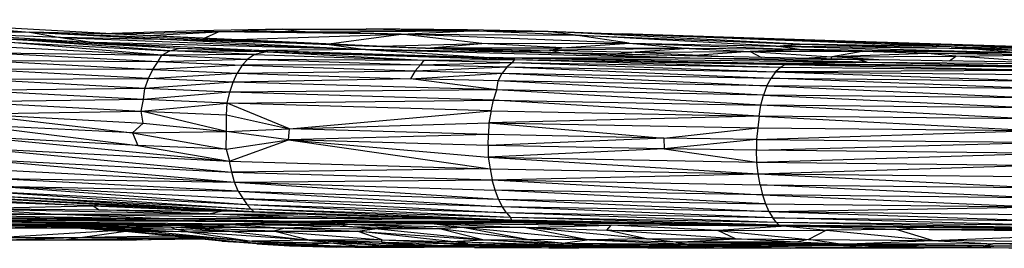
# Paper-space layout '_Posterior' of a CAD drawing. Header units: millimetres. Extents: x -679 to -71, y -2 to 78.
# Tile 4 of 10: x -557 to -483, y 1 to 18. Entities that reach past the tile are written whole.
import ezdxf

# ---------------------------------------------------------------- set-up
doc = ezdxf.new("R2010")
doc.units = ezdxf.units.MM

psp = doc.layouts.new('_Posterior')

# ---------------------------------------------------------------- linework, layer by layer
at = {"color": 7, "linetype": 'Continuous', "lineweight": 25}
for p, q in [((-571.527, 17.673), (-556.063, 16.748)), ((-564.182, 17.43), (-556.063, 16.748)), ((-564.182, 17.43), (-548.585, 16.554)), ((-537.199, 16.971), (-543.597, 16.848)), ((-541.969, 16.764), (-537.199, 16.971)), ((-537.199, 16.971), (-530.989, 16.996)), ((-537.199, 16.971), (-535.513, 16.763)), ((-537.199, 16.971), (-523.181, 16.849)), ((-523.181, 16.849), (-530.989, 16.996)), ((-523.424, 16.921), (-530.989, 16.996)), ((-523.181, 16.849), (-523.424, 16.921)), ((-517.427, 16.786), (-523.424, 16.921)), ((-556.063, 16.748), (-562.308, 16.639)), ((-562.308, 16.639), (-551.255, 15.97)), ((-553.744, 16.349), (-562.308, 16.639)), ((-545.597, 15.352), (-557.504, 16.22)), ((-557.504, 16.22), (-544.854, 15.551)), ((-551.255, 15.97), (-557.504, 16.22)), ((-556.063, 16.748), (-553.744, 16.349)), ((-556.063, 16.748), (-545.079, 16.165)), ((-556.063, 16.748), (-533.73, 15.831)), ((-548.585, 16.554), (-556.063, 16.748)), ((-553.744, 16.349), (-551.255, 15.97)), ((-553.744, 16.349), (-531.016, 15.437)), ((-545.079, 16.165), (-553.744, 16.349)), ((-543.597, 16.848), (-549.925, 16.63)), ((-541.969, 16.764), (-549.111, 16.584)), ((-548.585, 16.554), (-533.73, 15.831)), ((-548.585, 16.554), (-529.673, 15.688)), ((-547.261, 16.494), (-541.969, 16.764)), ((-545.079, 16.165), (-531.016, 15.437)), ((-533.73, 15.831), (-545.079, 16.165)), ((-541.969, 16.764), (-543.597, 16.848)), ((-543.057, 16.301), (-541.969, 16.764)), ((-528.361, 16.586), (-541.969, 16.764)), ((-535.513, 16.763), (-541.969, 16.764)), ((-540.627, 16.19), (-528.361, 16.586)), ((-535.513, 16.763), (-523.181, 16.849)), ((-528.361, 16.586), (-535.513, 16.763)), ((-533.766, 15.875), (-528.361, 16.586)), ((-528.361, 16.586), (-523.181, 16.849)), ((-522.358, 15.902), (-528.361, 16.586)), ((-511.379, 15.917), (-528.361, 16.586)), ((-528.361, 16.586), (-515.375, 16.528)), ((-515.375, 16.528), (-523.181, 16.849)), ((-523.181, 16.849), (-517.427, 16.786)), ((-498.693, 15.853), (-517.427, 16.786)), ((-515.375, 16.528), (-517.427, 16.786)), ((-487.377, 15.648), (-517.427, 16.786)), ((-517.427, 16.786), (-493.222, 15.976)), ((-517.427, 16.786), (-494.544, 16.04)), ((-517.427, 16.786), (-511.865, 16.614)), ((-511.379, 15.917), (-515.375, 16.528)), ((-500.423, 15.707), (-515.375, 16.528)), ((-515.375, 16.528), (-498.693, 15.853)), ((-494.544, 16.04), (-511.865, 16.614)), ((-558.596, 15.676), (-546.214, 15.017)), ((-546.214, 15.017), (-558.087, 16.015)), ((-558.087, 16.015), (-545.597, 15.352)), ((-551.255, 15.97), (-538.438, 15.381)), ((-551.255, 15.97), (-544.854, 15.551)), ((-531.016, 15.437), (-551.255, 15.97)), ((-545.597, 15.352), (-544.854, 15.551)), ((-544.854, 15.551), (-538.343, 15.273)), ((-544.854, 15.551), (-538.438, 15.381)), ((-531.016, 15.437), (-538.438, 15.381)), ((-533.73, 15.831), (-531.016, 15.437)), ((-533.73, 15.831), (-517.426, 15.192)), ((-533.73, 15.831), (-515.055, 15.173)), ((-531.016, 15.437), (-521.822, 14.839)), ((-531.016, 15.437), (-507.959, 14.822)), ((-517.426, 15.192), (-531.016, 15.437)), ((-529.938, 15.7), (-522.358, 15.902)), ((-526.182, 15.565), (-522.358, 15.902)), ((-526.057, 15.561), (-516.391, 15.575)), ((-525.841, 15.553), (-517.307, 15.394)), ((-522.358, 15.902), (-511.379, 15.917)), ((-516.391, 15.575), (-522.358, 15.902)), ((-517.307, 15.394), (-516.391, 15.575)), ((-506.914, 15.522), (-517.307, 15.394)), ((-516.391, 15.575), (-511.379, 15.917)), ((-506.914, 15.522), (-516.391, 15.575)), ((-511.379, 15.917), (-506.914, 15.522)), ((-511.379, 15.917), (-498.69, 15.448)), ((-511.379, 15.917), (-500.423, 15.707)), ((-506.914, 15.522), (-510.942, 15.238)), ((-506.914, 15.522), (-502.372, 15.287)), ((-498.69, 15.448), (-506.914, 15.522)), ((-498.69, 15.448), (-502.372, 15.287)), ((-500.423, 15.707), (-498.693, 15.853)), ((-498.69, 15.448), (-500.423, 15.707)), ((-500.423, 15.707), (-482.426, 15.219)), ((-485.655, 15.496), (-500.423, 15.707)), ((-498.693, 15.853), (-485.655, 15.496)), ((-487.377, 15.648), (-498.693, 15.853)), ((-498.69, 15.448), (-494.031, 15.309)), ((-482.426, 15.219), (-498.69, 15.448)), ((-493.222, 15.976), (-494.544, 16.04)), ((-471.915, 15.345), (-494.544, 16.04)), ((-487.377, 15.648), (-493.222, 15.976)), ((-479.973, 15.493), (-493.222, 15.976)), ((-493.222, 15.976), (-471.915, 15.345)), ((-487.377, 15.648), (-485.655, 15.496)), ((-477.991, 15.163), (-487.377, 15.648)), ((-487.377, 15.648), (-479.973, 15.493)), ((-485.655, 15.496), (-482.426, 15.219)), ((-477.991, 15.163), (-485.655, 15.496)), ((-559.061, 15.212), (-546.476, 14.544)), ((-559.061, 15.212), (-546.214, 15.017)), ((-546.476, 14.544), (-546.214, 15.017)), ((-546.476, 14.544), (-539.794, 14.738)), ((-546.214, 15.017), (-545.597, 15.352)), ((-539.29, 15.079), (-546.214, 15.017)), ((-546.214, 15.017), (-539.794, 14.738)), ((-539.29, 15.079), (-545.597, 15.352)), ((-538.343, 15.273), (-545.597, 15.352)), ((-540.214, 14.272), (-539.794, 14.738)), ((-539.29, 15.079), (-539.794, 14.738)), ((-539.794, 14.738), (-526.925, 14.315)), ((-539.794, 14.738), (-526.681, 14.663)), ((-538.343, 15.273), (-539.29, 15.079)), ((-539.29, 15.079), (-526.681, 14.663)), ((-538.438, 15.381), (-519.897, 14.697)), ((-538.438, 15.381), (-538.343, 15.273)), ((-538.438, 15.381), (-521.822, 14.839)), ((-538.343, 15.273), (-519.897, 14.697)), ((-538.343, 15.273), (-526.681, 14.663)), ((-526.681, 14.663), (-519.897, 14.697)), ((-499.797, 14.33), (-521.822, 14.839)), ((-521.822, 14.839), (-500.858, 14.427)), ((-519.897, 14.697), (-521.822, 14.839)), ((-521.822, 14.839), (-493.64, 14.493)), ((-521.822, 14.839), (-507.959, 14.822)), ((-520.081, 14.489), (-519.897, 14.697)), ((-519.897, 14.697), (-500.077, 14.117)), ((-519.897, 14.697), (-499.797, 14.33)), ((-517.307, 15.394), (-519.567, 15.332)), ((-507.959, 14.822), (-517.426, 15.192)), ((-494.378, 14.694), (-517.426, 15.192)), ((-517.426, 15.192), (-515.055, 15.173)), ((-517.307, 15.394), (-510.942, 15.238)), ((-516.62, 15.228), (-517.307, 15.394)), ((-504.317, 14.909), (-515.055, 15.173)), ((-510.942, 15.238), (-512.462, 15.109)), ((-510.942, 15.238), (-502.372, 15.287)), ((-510.942, 15.238), (-506.139, 15.015)), ((-493.64, 14.493), (-507.959, 14.822)), ((-507.959, 14.822), (-494.378, 14.694)), ((-506.139, 15.015), (-507.678, 14.992)), ((-506.139, 15.015), (-506.624, 14.966)), ((-502.372, 15.287), (-506.139, 15.015)), ((-504.924, 14.924), (-506.139, 15.015)), ((-494.031, 15.309), (-502.372, 15.287)), ((-502.372, 15.287), (-501.53, 14.849)), ((-502.372, 15.287), (-496.274, 14.889)), ((-496.274, 14.889), (-498.392, 14.781)), ((-496.805, 14.746), (-492.7, 14.67)), ((-496.338, 14.738), (-496.274, 14.889)), ((-494.031, 15.309), (-496.274, 14.889)), ((-489.155, 15.145), (-496.274, 14.889)), ((-496.274, 14.889), (-487.051, 14.948)), ((-492.782, 14.671), (-496.274, 14.889)), ((-493.64, 14.493), (-494.378, 14.694)), ((-467.884, 14.309), (-494.378, 14.694)), ((-489.155, 15.145), (-494.031, 15.309)), ((-482.426, 15.219), (-494.031, 15.309)), ((-489.155, 15.145), (-482.426, 15.219)), ((-487.051, 14.948), (-489.155, 15.145)), ((-481.138, 15.031), (-489.155, 15.145)), ((-487.499, 14.594), (-487.051, 14.948)), ((-487.051, 14.948), (-481.138, 15.031)), ((-481.481, 14.549), (-487.051, 14.948)), ((-547.198, 13.29), (-559.972, 13.97)), ((-546.868, 13.966), (-559.972, 13.97)), ((-559.475, 14.636), (-546.868, 13.966)), ((-559.475, 14.636), (-546.476, 14.544)), ((-547.198, 13.29), (-546.868, 13.966)), ((-546.868, 13.966), (-546.476, 14.544)), ((-540.214, 14.272), (-546.868, 13.966)), ((-546.868, 13.966), (-540.581, 13.693)), ((-546.476, 14.544), (-540.214, 14.272)), ((-540.214, 14.272), (-540.581, 13.693)), ((-526.925, 14.315), (-540.214, 14.272)), ((-540.214, 14.272), (-527.318, 13.849)), ((-526.925, 14.315), (-527.318, 13.849)), ((-527.318, 13.849), (-520.475, 14.146)), ((-526.681, 14.663), (-526.925, 14.315)), ((-526.925, 14.315), (-520.081, 14.489)), ((-526.925, 14.315), (-520.475, 14.146)), ((-526.681, 14.663), (-520.081, 14.489)), ((-520.475, 14.146), (-520.832, 13.679)), ((-520.081, 14.489), (-520.475, 14.146)), ((-520.475, 14.146), (-500.806, 13.309)), ((-520.475, 14.146), (-500.465, 13.775)), ((-520.081, 14.489), (-500.465, 13.775)), ((-520.081, 14.489), (-500.077, 14.117)), ((-500.858, 14.427), (-493.64, 14.493)), ((-499.797, 14.33), (-500.858, 14.427)), ((-500.858, 14.427), (-479.556, 14.112)), ((-500.858, 14.427), (-480.711, 14.201)), ((-500.077, 14.117), (-500.465, 13.775)), ((-500.077, 14.117), (-499.797, 14.33)), ((-500.077, 14.117), (-479.854, 13.901)), ((-499.797, 14.33), (-479.854, 13.901)), ((-479.556, 14.112), (-499.797, 14.33)), ((-493.64, 14.493), (-480.711, 14.201)), ((-493.64, 14.493), (-463.228, 14.238)), ((-493.64, 14.493), (-467.884, 14.309)), ((-560.1, 13.212), (-547.198, 13.29)), ((-547.474, 12.541), (-560.1, 13.212)), ((-547.474, 12.541), (-547.198, 13.29)), ((-547.198, 13.29), (-540.581, 13.693)), ((-540.891, 13.016), (-547.198, 13.29)), ((-540.891, 13.016), (-540.581, 13.693)), ((-527.666, 13.27), (-540.891, 13.016)), ((-540.581, 13.693), (-527.318, 13.849)), ((-540.581, 13.693), (-527.666, 13.27)), ((-527.318, 13.849), (-527.666, 13.27)), ((-527.666, 13.27), (-520.832, 13.679)), ((-521.247, 12.439), (-527.666, 13.27)), ((-521.151, 13.1), (-527.666, 13.27)), ((-527.318, 13.849), (-520.832, 13.679)), ((-521.151, 13.1), (-520.832, 13.679)), ((-520.832, 13.679), (-501.119, 12.727)), ((-520.832, 13.679), (-500.806, 13.309)), ((-501.119, 12.727), (-500.806, 13.309)), ((-500.465, 13.775), (-500.806, 13.309)), ((-480.712, 12.516), (-500.806, 13.309)), ((-500.806, 13.309), (-480.459, 13.094)), ((-479.854, 13.901), (-500.465, 13.775)), ((-500.465, 13.775), (-480.459, 13.094)), ((-500.465, 13.775), (-480.174, 13.56)), ((-547.474, 12.541), (-560.448, 12.387)), ((-547.578, 11.717), (-547.474, 12.541)), ((-540.891, 13.016), (-547.474, 12.541)), ((-541.139, 12.257), (-547.474, 12.541)), ((-541.139, 12.257), (-540.891, 13.016)), ((-521.247, 12.439), (-540.891, 13.016)), ((-521.247, 12.439), (-521.151, 13.1)), ((-501.362, 12.052), (-521.151, 13.1)), ((-501.119, 12.727), (-521.151, 13.1)), ((-501.119, 12.727), (-501.362, 12.052)), ((-501.119, 12.727), (-480.926, 11.838)), ((-480.712, 12.516), (-501.119, 12.727)), ((-547.578, 11.717), (-560.448, 12.387)), ((-541.139, 12.257), (-547.578, 11.717)), ((-541.328, 11.449), (-541.139, 12.257)), ((-521.247, 12.439), (-541.139, 12.257)), ((-521.482, 11.679), (-541.139, 12.257)), ((-521.482, 11.679), (-521.247, 12.439)), ((-501.572, 11.294), (-521.247, 12.439)), ((-501.362, 12.052), (-521.247, 12.439)), ((-501.572, 11.294), (-501.362, 12.052)), ((-501.362, 12.052), (-481.096, 11.08)), ((-480.926, 11.838), (-501.362, 12.052)), ((-547.578, 11.717), (-560.594, 11.534)), ((-560.594, 11.534), (-547.747, 10.852)), ((-547.747, 10.852), (-547.578, 11.717)), ((-547.747, 10.852), (-541.328, 11.449)), ((-541.328, 11.449), (-547.578, 11.717)), ((-541.383, 10.584), (-541.328, 11.449)), ((-541.328, 11.449), (-521.482, 11.679)), ((-521.662, 10.861), (-541.328, 11.449)), ((-536.69, 9.52), (-541.328, 11.449)), ((-521.662, 10.861), (-521.482, 11.679)), ((-501.699, 10.481), (-521.482, 11.679)), ((-521.482, 11.679), (-501.572, 11.294)), ((-501.699, 10.481), (-501.572, 11.294)), ((-481.222, 10.258), (-501.572, 11.294)), ((-481.096, 11.08), (-501.572, 11.294)), ((-560.552, 10.649), (-547.747, 10.852)), ((-560.552, 10.649), (-548.396, 9.219)), ((-560.552, 10.649), (-547.591, 9.955)), ((-541.395, 9.327), (-547.747, 10.852)), ((-547.747, 10.852), (-541.383, 10.584)), ((-547.591, 9.955), (-547.747, 10.852)), ((-541.395, 9.327), (-541.383, 10.584)), ((-541.383, 10.584), (-536.69, 9.52)), ((-536.69, 9.52), (-521.662, 10.861)), ((-521.662, 10.861), (-521.829, 9.973)), ((-501.699, 10.481), (-521.829, 9.973)), ((-521.662, 10.861), (-501.699, 10.481)), ((-501.699, 10.481), (-501.802, 9.597)), ((-501.699, 10.481), (-481.293, 9.395)), ((-481.222, 10.258), (-501.699, 10.481)), ((-560.602, 9.84), (-548.002, 8.294)), ((-548.396, 9.219), (-560.602, 9.84)), ((-548.396, 9.219), (-547.591, 9.955)), ((-547.591, 9.955), (-541.395, 9.327)), ((-536.69, 9.52), (-521.829, 9.973)), ((-521.829, 9.973), (-521.869, 9.1)), ((-521.829, 9.973), (-501.802, 9.597)), ((-521.829, 9.973), (-508.787, 8.835)), ((-508.787, 8.835), (-501.802, 9.597)), ((-501.802, 9.597), (-501.896, 8.733)), ((-501.802, 9.597), (-481.293, 9.395)), ((-560.481, 8.973), (-541.16, 7.111)), ((-548.002, 8.294), (-560.481, 8.973)), ((-548.396, 9.219), (-541.395, 9.327)), ((-548.396, 9.219), (-541.397, 8.01)), ((-548.396, 9.219), (-548.002, 8.294)), ((-541.397, 8.01), (-541.395, 9.327)), ((-541.395, 9.327), (-536.69, 9.52)), ((-536.758, 8.708), (-541.395, 9.327)), ((-536.758, 8.708), (-536.69, 9.52)), ((-521.869, 9.1), (-536.758, 8.708)), ((-521.869, 9.1), (-536.69, 9.52)), ((-521.895, 8.289), (-521.869, 9.1)), ((-508.787, 8.835), (-521.895, 8.289)), ((-508.787, 8.835), (-521.869, 9.1)), ((-501.896, 8.733), (-508.787, 8.835)), ((-508.787, 8.835), (-508.776, 8.026)), ((-501.896, 8.733), (-481.293, 9.395)), ((-560.427, 8.112), (-541.16, 7.111)), ((-560.427, 8.112), (-540.989, 6.306)), ((-548.002, 8.294), (-541.16, 7.111)), ((-541.397, 8.01), (-548.002, 8.294)), ((-541.397, 8.01), (-536.758, 8.708)), ((-541.16, 7.111), (-536.758, 8.708)), ((-521.895, 8.289), (-536.758, 8.708)), ((-536.758, 8.708), (-521.88, 7.413)), ((-536.758, 8.708), (-521.726, 6.538)), ((-508.776, 8.026), (-521.895, 8.289)), ((-521.895, 8.289), (-521.88, 7.413)), ((-501.896, 8.733), (-508.776, 8.026)), ((-501.896, 8.733), (-480.681, 8.517)), ((-501.896, 8.733), (-501.892, 7.925)), ((-501.892, 7.925), (-480.681, 8.517)), ((-541.397, 8.01), (-541.16, 7.111)), ((-508.776, 8.026), (-521.88, 7.413)), ((-521.88, 7.413), (-501.859, 7.041)), ((-521.88, 7.413), (-501.767, 6.173)), ((-521.88, 7.413), (-521.726, 6.538)), ((-501.892, 7.925), (-508.776, 8.026)), ((-508.776, 8.026), (-501.859, 7.041)), ((-480.694, 7.692), (-501.892, 7.925)), ((-501.859, 7.041), (-501.892, 7.925)), ((-501.859, 7.041), (-480.694, 7.692)), ((-560.226, 7.284), (-540.791, 5.559)), ((-560.226, 7.284), (-540.989, 6.306)), ((-540.989, 6.306), (-541.16, 7.111)), ((-541.16, 7.111), (-521.726, 6.538)), ((-501.859, 7.041), (-481.319, 6.818)), ((-501.767, 6.173), (-501.859, 7.041)), ((-501.767, 6.173), (-481.319, 6.818)), ((-559.92, 6.533), (-540.791, 5.559)), ((-521.726, 6.538), (-540.989, 6.306)), ((-540.989, 6.306), (-521.588, 5.717)), ((-540.791, 5.559), (-540.989, 6.306)), ((-521.726, 6.538), (-501.767, 6.173)), ((-521.726, 6.538), (-521.588, 5.717)), ((-521.588, 5.717), (-501.767, 6.173)), ((-501.767, 6.173), (-481.243, 5.955)), ((-501.767, 6.173), (-481.135, 5.135)), ((-501.628, 5.352), (-501.767, 6.173)), ((-559.395, 5.836), (-540.791, 5.559)), ((-540.505, 4.887), (-559.395, 5.836)), ((-540.136, 4.317), (-559.045, 5.271)), ((-559.045, 5.271), (-540.505, 4.887)), ((-539.841, 3.858), (-559.045, 5.271)), ((-540.791, 5.559), (-521.588, 5.717)), ((-540.791, 5.559), (-521.374, 4.963)), ((-540.791, 5.559), (-521.126, 4.29)), ((-540.505, 4.887), (-540.791, 5.559)), ((-521.588, 5.717), (-501.628, 5.352)), ((-521.588, 5.717), (-501.438, 4.597)), ((-521.374, 4.963), (-521.588, 5.717)), ((-501.628, 5.352), (-481.135, 5.135)), ((-480.98, 4.376), (-501.628, 5.352)), ((-501.628, 5.352), (-501.438, 4.597)), ((-539.841, 3.858), (-558.647, 4.818)), ((-558.647, 4.818), (-539.534, 3.527)), ((-539.534, 3.527), (-558.148, 4.48)), ((-539.316, 3.335), (-558.148, 4.48)), ((-540.505, 4.887), (-520.83, 3.716)), ((-540.505, 4.887), (-521.126, 4.29)), ((-540.505, 4.887), (-540.136, 4.317)), ((-501.438, 4.597), (-521.374, 4.963)), ((-501.216, 3.926), (-521.374, 4.963)), ((-521.126, 4.29), (-521.374, 4.963)), ((-501.438, 4.597), (-480.784, 3.701)), ((-480.98, 4.376), (-501.438, 4.597)), ((-501.438, 4.597), (-501.216, 3.926)), ((-551.352, 3.789), (-564.081, 4.241)), ((-561.041, 3.566), (-551.352, 3.789)), ((-560.384, 4.242), (-551.352, 3.789)), ((-557.618, 4.275), (-544.808, 3.538)), ((-539.316, 3.335), (-557.618, 4.275)), ((-544.808, 3.538), (-557.418, 4.233)), ((-551.352, 3.789), (-550.881, 3.873)), ((-551.352, 3.789), (-541.772, 3.392)), ((-550.91, 3.494), (-551.352, 3.789)), ((-551.352, 3.789), (-548.399, 3.736)), ((-540.136, 4.317), (-520.518, 3.256)), ((-520.83, 3.716), (-540.136, 4.317)), ((-540.136, 4.317), (-539.841, 3.858)), ((-520.518, 3.256), (-539.841, 3.858)), ((-520.212, 2.919), (-539.841, 3.858)), ((-539.841, 3.858), (-539.534, 3.527)), ((-521.126, 4.29), (-500.962, 3.352)), ((-521.126, 4.29), (-501.216, 3.926)), ((-520.83, 3.716), (-521.126, 4.29)), ((-500.671, 2.889), (-520.83, 3.716)), ((-500.962, 3.352), (-520.83, 3.716)), ((-520.518, 3.256), (-520.83, 3.716)), ((-501.216, 3.926), (-480.784, 3.701)), ((-501.216, 3.926), (-500.962, 3.352)), ((-500.962, 3.352), (-480.784, 3.701)), ((-571.765, 3.015), (-545.789, 2.819)), ((-571.765, 3.015), (-536.316, 2.611)), ((-569.648, 3.346), (-554.502, 3.164)), ((-561.852, 3.103), (-554.502, 3.164)), ((-561.852, 3.103), (-545.789, 2.819)), ((-561.041, 3.566), (-550.91, 3.494)), ((-561.041, 3.566), (-542.714, 3.189)), ((-554.502, 3.164), (-561.041, 3.566)), ((-554.502, 3.164), (-542.714, 3.189)), ((-554.502, 3.164), (-536.855, 2.915)), ((-545.789, 2.819), (-554.502, 3.164)), ((-550.91, 3.494), (-541.772, 3.392)), ((-542.714, 3.189), (-550.91, 3.494)), ((-539.316, 3.335), (-544.808, 3.538)), ((-534.785, 3.117), (-544.808, 3.538)), ((-542.714, 3.189), (-541.772, 3.392)), ((-542.714, 3.189), (-527.942, 2.846)), ((-536.855, 2.915), (-542.714, 3.189)), ((-542.714, 3.189), (-536.059, 3.17)), ((-541.772, 3.392), (-541.545, 3.401)), ((-540.965, 3.377), (-541.772, 3.392)), ((-520.212, 2.919), (-539.534, 3.527)), ((-520.149, 2.724), (-539.534, 3.527)), ((-539.534, 3.527), (-539.316, 3.335)), ((-520.149, 2.724), (-539.316, 3.335)), ((-534.785, 3.117), (-539.316, 3.335)), ((-520.149, 2.724), (-534.785, 3.117)), ((-519.292, 2.651), (-534.785, 3.117)), ((-500.391, 2.552), (-520.518, 3.256)), ((-500.671, 2.889), (-520.518, 3.256)), ((-520.518, 3.256), (-520.212, 2.919)), ((-500.962, 3.352), (-480.549, 3.129)), ((-500.962, 3.352), (-480.308, 2.667)), ((-500.962, 3.352), (-500.671, 2.889)), ((-577.544, 2.919), (-536.316, 2.611)), ((-571.051, 2.421), (-556.453, 2.304)), ((-570.613, 2.451), (-553.335, 2.314)), ((-570.613, 2.451), (-556.453, 2.304)), ((-570.51, 2.72), (-536.316, 2.611)), ((-570.51, 2.72), (-540.692, 2.449)), ((-545.925, 2.384), (-570.51, 2.72)), ((-545.925, 2.384), (-564.959, 2.488)), ((-549.441, 2.332), (-564.959, 2.488)), ((-553.335, 2.314), (-564.959, 2.488)), ((-558.35, 2.134), (-554.778, 2.228)), ((-557.698, 2.299), (-556.453, 2.304)), ((-557.698, 2.299), (-555.095, 2.241)), ((-556.453, 2.304), (-553.335, 2.314)), ((-556.453, 2.304), (-550.864, 2.208)), ((-556.453, 2.304), (-553.419, 2.221)), ((-555.095, 2.241), (-556.453, 2.304)), ((-555.095, 2.241), (-551.863, 2.108)), ((-555.095, 2.241), (-553.419, 2.221)), ((-553.419, 2.221), (-550.864, 2.208)), ((-553.419, 2.221), (-549.233, 2.072)), ((-551.863, 2.108), (-553.419, 2.221)), ((-553.335, 2.314), (-549.441, 2.332)), ((-553.335, 2.314), (-545.518, 2.189)), ((-550.864, 2.208), (-553.335, 2.314)), ((-550.864, 2.208), (-545.518, 2.189)), ((-550.864, 2.208), (-545.24, 2.052)), ((-549.233, 2.072), (-550.864, 2.208)), ((-549.441, 2.332), (-545.925, 2.384)), ((-542.477, 2.275), (-549.441, 2.332)), ((-545.518, 2.189), (-549.441, 2.332)), ((-545.925, 2.384), (-540.692, 2.449)), ((-540.71, 2.362), (-545.925, 2.384)), ((-542.477, 2.275), (-545.925, 2.384)), ((-545.789, 2.819), (-536.855, 2.915)), ((-527.942, 2.846), (-545.789, 2.819)), ((-536.316, 2.611), (-545.789, 2.819)), ((-545.518, 2.189), (-542.477, 2.275)), ((-540.71, 2.362), (-542.477, 2.275)), ((-542.477, 2.275), (-537.025, 2.124)), ((-540.692, 2.449), (-540.71, 2.362)), ((-532.92, 2.278), (-540.71, 2.362)), ((-540.71, 2.362), (-537.025, 2.124)), ((-536.316, 2.611), (-540.692, 2.449)), ((-540.692, 2.449), (-537.886, 2.528)), ((-540.692, 2.449), (-532.368, 2.39)), ((-540.692, 2.449), (-532.92, 2.278)), ((-537.886, 2.528), (-536.316, 2.611)), ((-537.886, 2.528), (-533.523, 2.545)), ((-532.368, 2.39), (-537.886, 2.528)), ((-532.92, 2.278), (-537.025, 2.124)), ((-536.855, 2.915), (-527.942, 2.846)), ((-536.316, 2.611), (-527.942, 2.846)), ((-517.741, 2.621), (-536.316, 2.611)), ((-520.179, 2.544), (-536.316, 2.611)), ((-533.523, 2.545), (-536.316, 2.611)), ((-533.523, 2.545), (-520.179, 2.544)), ((-526.344, 2.455), (-533.523, 2.545)), ((-532.368, 2.39), (-533.523, 2.545)), ((-532.92, 2.278), (-532.368, 2.39)), ((-532.92, 2.278), (-525.511, 2.057)), ((-530.337, 2.06), (-532.92, 2.278)), ((-532.368, 2.39), (-526.344, 2.455)), ((-523.808, 2.176), (-532.368, 2.39)), ((-525.511, 2.057), (-532.368, 2.39)), ((-527.942, 2.846), (-528.304, 2.922)), ((-527.942, 2.846), (-525.252, 2.83)), ((-521.659, 2.722), (-527.942, 2.846)), ((-526.344, 2.455), (-520.179, 2.544)), ((-526.344, 2.455), (-512.732, 2.332)), ((-526.344, 2.455), (-519.078, 2.163)), ((-523.808, 2.176), (-526.344, 2.455)), ((-500.194, 2.348), (-520.212, 2.919)), ((-500.391, 2.552), (-520.212, 2.919)), ((-520.212, 2.919), (-520.149, 2.724)), ((-520.179, 2.544), (-517.132, 2.609)), ((-520.179, 2.544), (-508.444, 2.441)), ((-520.179, 2.544), (-512.732, 2.332)), ((-520.179, 2.544), (-513.028, 2.53)), ((-501.104, 2.3), (-520.149, 2.724)), ((-500.194, 2.348), (-520.149, 2.724)), ((-519.292, 2.651), (-520.149, 2.724)), ((-501.104, 2.3), (-519.292, 2.651)), ((-519.078, 2.163), (-512.732, 2.332)), ((-513.041, 1.968), (-512.732, 2.332)), ((-512.732, 2.332), (-505.468, 2.384)), ((-499.657, 2.263), (-512.732, 2.332)), ((-504.77, 1.95), (-512.732, 2.332)), ((-499.657, 2.263), (-504.77, 1.95)), ((-501.104, 2.3), (-500.194, 2.348)), ((-501.104, 2.3), (-479.746, 2.058)), ((-500.671, 2.889), (-480.308, 2.667)), ((-480.057, 2.329), (-500.671, 2.889)), ((-500.391, 2.552), (-500.671, 2.889)), ((-500.504, 2.293), (-499.657, 2.263)), ((-479.825, 2.124), (-500.391, 2.552)), ((-480.057, 2.329), (-500.391, 2.552)), ((-500.194, 2.348), (-500.391, 2.552)), ((-479.746, 2.058), (-500.194, 2.348)), ((-479.825, 2.124), (-500.194, 2.348)), ((-499.657, 2.263), (-498.213, 2.267)), ((-491.493, 2.013), (-499.657, 2.263)), ((-499.657, 2.263), (-496.675, 1.972)), ((-558.498, 1.411), (-549.799, 1.935)), ((-558.35, 2.134), (-552.246, 2.113)), ((-552.589, 2.138), (-549.191, 1.89)), ((-548.892, 1.861), (-552.104, 1.432)), ((-545.471, 1.521), (-552.104, 1.432)), ((-551.863, 2.108), (-549.233, 2.072)), ((-546.973, 1.868), (-551.863, 2.108)), ((-548.667, 1.895), (-551.863, 2.108)), ((-549.191, 1.89), (-551.863, 2.108)), ((-549.233, 2.072), (-544.241, 1.834)), ((-549.233, 2.072), (-545.24, 2.052)), ((-546.973, 1.868), (-549.233, 2.072)), ((-549.191, 1.89), (-548.667, 1.895)), ((-540.405, 1.073), (-549.191, 1.89)), ((-541.733, 1.15), (-549.191, 1.89)), ((-548.667, 1.895), (-539.488, 1.151)), ((-548.667, 1.895), (-546.973, 1.868)), ((-540.405, 1.073), (-548.667, 1.895)), ((-544.241, 1.834), (-546.973, 1.868)), ((-546.973, 1.868), (-539.488, 1.151)), ((-537.025, 2.124), (-545.518, 2.189)), ((-537.88, 1.903), (-545.518, 2.189)), ((-541.197, 1.894), (-545.518, 2.189)), ((-545.24, 2.052), (-545.518, 2.189)), ((-545.24, 2.052), (-541.197, 1.894)), ((-544.241, 1.834), (-545.24, 2.052)), ((-544.241, 1.834), (-541.197, 1.894)), ((-535.223, 1.219), (-544.241, 1.834)), ((-544.241, 1.834), (-539.488, 1.151)), ((-541.197, 1.894), (-537.88, 1.903)), ((-541.197, 1.894), (-535.223, 1.219)), ((-537.025, 2.124), (-537.88, 1.903)), ((-537.88, 1.903), (-531.642, 1.903)), ((-537.88, 1.903), (-529.79, 1.249)), ((-535.223, 1.219), (-537.88, 1.903)), ((-537.025, 2.124), (-530.337, 2.06)), ((-537.025, 2.124), (-531.642, 1.903)), ((-531.642, 1.903), (-530.337, 2.06)), ((-531.642, 1.903), (-522.294, 1.244)), ((-524.671, 1.128), (-531.642, 1.903)), ((-529.79, 1.249), (-531.642, 1.903)), ((-525.511, 2.057), (-530.337, 2.06)), ((-522.294, 1.244), (-530.337, 2.06)), ((-523.808, 2.176), (-525.511, 2.057)), ((-518.984, 1.269), (-525.511, 2.057)), ((-522.294, 1.244), (-525.511, 2.057)), ((-519.078, 2.163), (-523.808, 2.176)), ((-514.339, 1.241), (-523.808, 2.176)), ((-518.984, 1.269), (-523.808, 2.176)), ((-519.078, 2.163), (-513.041, 1.968)), ((-510.101, 1.317), (-519.078, 2.163)), ((-519.078, 2.163), (-514.339, 1.241)), ((-513.041, 1.968), (-504.77, 1.95)), ((-503.457, 1.324), (-513.041, 1.968)), ((-510.101, 1.317), (-513.041, 1.968)), ((-504.77, 1.95), (-496.675, 1.972)), ((-504.77, 1.95), (-498.026, 1.278)), ((-503.457, 1.324), (-504.77, 1.95)), ((-496.675, 1.972), (-498.026, 1.278)), ((-491.493, 2.013), (-496.675, 1.972)), ((-496.675, 1.972), (-488.768, 1.194)), ((-491.493, 2.013), (-489.969, 2.174)), ((-488.768, 1.194), (-491.493, 2.013)), ((-472.436, 1.814), (-491.493, 2.013)), ((-476.907, 1.973), (-491.493, 2.013)), ((-488.768, 1.194), (-472.436, 1.814)), ((-552.104, 1.432), (-558.775, 1.191)), ((-553.298, 1.239), (-558.775, 1.191)), ((-558.498, 1.411), (-552.104, 1.432)), ((-549.176, 1.228), (-556.627, 1.21)), ((-552.104, 1.432), (-553.298, 1.239)), ((-543.88, 1.363), (-553.298, 1.239)), ((-549.176, 1.228), (-553.298, 1.239)), ((-552.104, 1.432), (-544.249, 1.4)), ((-549.176, 1.228), (-543.731, 1.348)), ((-543.241, 1.3), (-549.176, 1.228)), ((-543.143, 1.29), (-544.647, 1.283)), ((-541.733, 1.15), (-540.405, 1.073)), ((-536.693, 0.805), (-541.733, 1.15)), ((-539.113, 0.939), (-541.733, 1.15)), ((-539.488, 1.151), (-540.405, 1.073)), ((-537.133, 0.87), (-540.405, 1.073)), ((-536.693, 0.805), (-540.405, 1.073)), ((-535.223, 1.219), (-539.488, 1.151)), ((-539.488, 1.151), (-533.377, 1.003)), ((-537.046, 0.98), (-539.488, 1.151)), ((-537.133, 0.87), (-539.488, 1.151)), ((-539.113, 0.939), (-536.575, 0.798)), ((-539.113, 0.939), (-536.693, 0.805)), ((-537.046, 0.98), (-537.133, 0.87)), ((-535.381, 0.872), (-537.133, 0.87)), ((-537.133, 0.87), (-532.266, 0.758)), ((-534.149, 0.743), (-537.133, 0.87)), ((-537.133, 0.87), (-536.693, 0.805)), ((-533.377, 1.003), (-537.046, 0.98)), ((-537.046, 0.98), (-535.381, 0.872)), ((-534.149, 0.743), (-536.693, 0.805)), ((-536.693, 0.805), (-533.202, 0.712)), ((-536.693, 0.805), (-536.575, 0.798)), ((-536.575, 0.798), (-533.202, 0.712)), ((-536.575, 0.798), (-533.821, 0.725)), ((-533.377, 1.003), (-535.381, 0.872)), ((-535.381, 0.872), (-531.14, 0.76)), ((-535.381, 0.872), (-532.266, 0.758)), ((-529.79, 1.249), (-535.223, 1.219)), ((-529.827, 1.069), (-535.223, 1.219)), ((-527.407, 0.843), (-535.223, 1.219)), ((-529.913, 0.846), (-535.223, 1.219)), ((-535.223, 1.219), (-533.377, 1.003)), ((-534.149, 0.743), (-532.266, 0.758)), ((-530.84, 0.724), (-534.149, 0.743)), ((-530.044, 0.741), (-534.149, 0.743)), ((-534.149, 0.743), (-533.202, 0.712)), ((-529.913, 0.846), (-533.377, 1.003)), ((-533.377, 1.003), (-531.14, 0.76)), ((-532.266, 0.758), (-531.14, 0.76)), ((-532.266, 0.758), (-530.044, 0.741)), ((-529.349, 0.745), (-531.822, 0.705)), ((-529.24, 0.746), (-531.701, 0.703)), ((-526.313, 0.734), (-531.701, 0.703)), ((-529.913, 0.846), (-531.14, 0.76)), ((-531.14, 0.76), (-527.336, 0.759)), ((-531.14, 0.76), (-527.293, 0.758)), ((-531.14, 0.76), (-530.044, 0.741)), ((-530.84, 0.724), (-530.044, 0.741)), ((-530.044, 0.741), (-527.293, 0.758)), ((-527.336, 0.759), (-529.913, 0.846)), ((-529.913, 0.846), (-527.407, 0.843)), ((-529.827, 1.069), (-529.79, 1.249)), ((-529.827, 1.069), (-525.202, 0.819)), ((-529.827, 1.069), (-523.393, 0.944)), ((-527.407, 0.843), (-529.827, 1.069)), ((-529.79, 1.249), (-524.671, 1.128)), ((-529.79, 1.249), (-523.393, 0.944)), ((-526.313, 0.734), (-527.844, 0.754)), ((-527.407, 0.843), (-525.202, 0.819)), ((-527.407, 0.843), (-522.523, 0.781)), ((-527.407, 0.843), (-527.336, 0.759)), ((-522.523, 0.781), (-527.336, 0.759)), ((-527.293, 0.758), (-526.863, 0.761)), ((-522.495, 0.781), (-526.648, 0.693)), ((-526.648, 0.693), (-525.071, 0.769)), ((-526.648, 0.693), (-526.313, 0.734)), ((-525.532, 0.767), (-526.313, 0.734)), ((-525.202, 0.819), (-523.393, 0.944)), ((-520.943, 0.838), (-525.202, 0.819)), ((-525.202, 0.819), (-520.002, 0.785)), ((-525.202, 0.819), (-522.523, 0.781)), ((-524.671, 1.128), (-522.294, 1.244)), ((-524.671, 1.128), (-516.552, 0.885)), ((-518.321, 0.826), (-524.671, 1.128)), ((-523.393, 0.944), (-524.671, 1.128)), ((-523.393, 0.944), (-518.321, 0.826)), ((-523.393, 0.944), (-520.943, 0.838)), ((-522.894, 0.667), (-521.375, 0.783)), ((-522.894, 0.667), (-519.51, 0.746)), ((-522.523, 0.781), (-520.002, 0.785)), ((-522.294, 1.244), (-518.984, 1.269)), ((-522.294, 1.244), (-516.156, 0.997)), ((-516.552, 0.885), (-522.294, 1.244)), ((-520.943, 0.838), (-518.321, 0.826)), ((-520.002, 0.785), (-520.943, 0.838)), ((-520.369, 0.785), (-519.51, 0.746)), ((-520.002, 0.785), (-516.345, 0.832)), ((-519.51, 0.746), (-518.282, 0.807)), ((-519.369, 0.793), (-519.51, 0.746)), ((-519.51, 0.746), (-515.728, 0.769)), ((-519.51, 0.746), (-517.378, 0.655)), ((-514.339, 1.241), (-518.984, 1.269)), ((-518.984, 1.269), (-516.156, 0.997)), ((-518.321, 0.826), (-516.552, 0.885)), ((-514.091, 0.855), (-518.321, 0.826)), ((-516.345, 0.832), (-518.321, 0.826)), ((-515.728, 0.769), (-517.378, 0.655)), ((-510.654, 0.747), (-517.378, 0.655)), ((-516.156, 0.997), (-516.552, 0.885)), ((-516.552, 0.885), (-513.564, 0.877)), ((-516.552, 0.885), (-511.564, 0.854)), ((-516.552, 0.885), (-514.091, 0.855)), ((-516.345, 0.832), (-514.091, 0.855)), ((-514.339, 1.241), (-516.156, 0.997)), ((-516.156, 0.997), (-513.564, 0.877)), ((-516.156, 0.997), (-506.932, 0.932)), ((-515.728, 0.769), (-513.904, 0.855)), ((-515.381, 0.842), (-515.728, 0.769)), ((-510.654, 0.747), (-515.728, 0.769)), ((-510.654, 0.747), (-515.124, 0.647)), ((-510.101, 1.317), (-514.339, 1.241)), ((-507.914, 1.076), (-514.339, 1.241)), ((-514.339, 1.241), (-506.932, 0.932)), ((-511.564, 0.854), (-514.091, 0.855)), ((-506.932, 0.932), (-513.564, 0.877)), ((-513.564, 0.877), (-503.219, 0.864)), ((-513.564, 0.877), (-511.564, 0.854)), ((-511.564, 0.854), (-505.126, 0.867)), ((-510.654, 0.747), (-506.776, 0.863)), ((-510.578, 0.856), (-510.654, 0.747)), ((-510.654, 0.747), (-507.035, 0.758)), ((-509.997, 0.642), (-510.654, 0.747)), ((-510.101, 1.317), (-503.457, 1.324)), ((-507.914, 1.076), (-510.101, 1.317)), ((-507.035, 0.758), (-509.997, 0.642)), ((-507.914, 1.076), (-503.457, 1.324)), ((-498.946, 1.066), (-507.914, 1.076)), ((-495.639, 0.933), (-507.914, 1.076)), ((-507.914, 1.076), (-506.932, 0.932)), ((-507.035, 0.758), (-505.405, 0.866)), ((-501.537, 0.747), (-507.035, 0.758)), ((-507.035, 0.758), (-504.416, 0.654)), ((-495.639, 0.933), (-506.932, 0.932)), ((-506.932, 0.932), (-493.611, 0.847)), ((-506.932, 0.932), (-503.219, 0.864)), ((-495.885, 0.819), (-504.416, 0.654)), ((-501.537, 0.747), (-504.416, 0.654)), ((-503.457, 1.324), (-498.026, 1.278)), ((-498.946, 1.066), (-503.457, 1.324)), ((-503.275, 0.864), (-501.537, 0.747)), ((-503.219, 0.864), (-493.611, 0.847)), ((-501.537, 0.747), (-499.368, 0.857)), ((-501.537, 0.747), (-495.885, 0.819)), ((-498.026, 1.278), (-498.946, 1.066)), ((-495.639, 0.933), (-498.946, 1.066)), ((-498.026, 1.278), (-488.768, 1.194)), ((-495.639, 0.933), (-498.026, 1.278)), ((-497.268, 0.853), (-493.832, 0.836)), ((-495.885, 0.819), (-495.901, 0.846)), ((-495.885, 0.819), (-495.089, 0.842)), ((-495.885, 0.819), (-493.558, 0.706)), ((-495.639, 0.933), (-488.768, 1.194)), ((-484.272, 0.949), (-495.639, 0.933)), ((-484.97, 0.79), (-495.639, 0.933)), ((-495.639, 0.933), (-493.611, 0.847)), ((-493.611, 0.847), (-493.832, 0.836)), ((-493.832, 0.836), (-489.972, 0.823)), ((-484.97, 0.79), (-493.611, 0.847)), ((-493.558, 0.706), (-491.966, 0.829)), ((-489.814, 0.822), (-493.558, 0.706)), ((-474.967, 1.048), (-488.768, 1.194)), ((-488.768, 1.194), (-484.272, 0.949)), ((-485.781, 0.693), (-486.169, 0.798)), ((-483.445, 0.782), (-485.781, 0.693)), ((-484.97, 0.79), (-484.272, 0.949)), ((-484.97, 0.79), (-479.087, 0.827)), ((-468.885, 0.705), (-484.97, 0.79)), ((-474.967, 1.048), (-484.272, 0.949)), ((-479.087, 0.827), (-484.272, 0.949)), ((-533.821, 0.725), (-533.62, 0.723)), ((-533.821, 0.725), (-533.671, 0.724)), ((-533.627, 0.723), (-533.821, 0.725)), ((-533.202, 0.712), (-532.294, 0.733)), ((-533.202, 0.712), (-532.112, 0.732)), ((-533.202, 0.712), (-532.592, 0.718)), ((-532.897, 0.715), (-531.701, 0.703)), ((-531.822, 0.705), (-532.87, 0.716)), ((-532.592, 0.718), (-531.957, 0.731)), ((-532.592, 0.718), (-531.822, 0.705)), ((-531.306, 0.727), (-531.822, 0.705)), ((-531.822, 0.705), (-531.701, 0.703)), ((-531.701, 0.703), (-526.648, 0.693)), ((-522.894, 0.667), (-527.079, 0.694)), ((-522.894, 0.667), (-526.648, 0.693)), ((-522.894, 0.667), (-517.378, 0.655)), ((-517.378, 0.655), (-515.124, 0.647)), ((-509.997, 0.642), (-515.124, 0.647)), ((-509.997, 0.642), (-504.416, 0.654)), ((-509.941, 0.642), (-505.679, 0.629)), ((-504.416, 0.654), (-505.679, 0.629)), ((-499.38, 0.633), (-505.679, 0.629)), ((-504.416, 0.654), (-493.558, 0.706)), ((-504.416, 0.654), (-499.38, 0.633)), ((-499.38, 0.633), (-493.558, 0.706)), ((-499.38, 0.633), (-494.856, 0.654)), ((-493.558, 0.706), (-494.856, 0.654)), ((-494.856, 0.654), (-489.406, 0.652)), ((-485.781, 0.693), (-493.558, 0.706)), ((-493.558, 0.706), (-489.406, 0.652)), ((-485.781, 0.693), (-489.406, 0.652)), ((-481.184, 0.613), (-489.406, 0.652)), ((-485.781, 0.693), (-481.184, 0.613))]:
    psp.add_line(p, q, dxfattribs=at)

doc.saveas('drawing.dxf')
